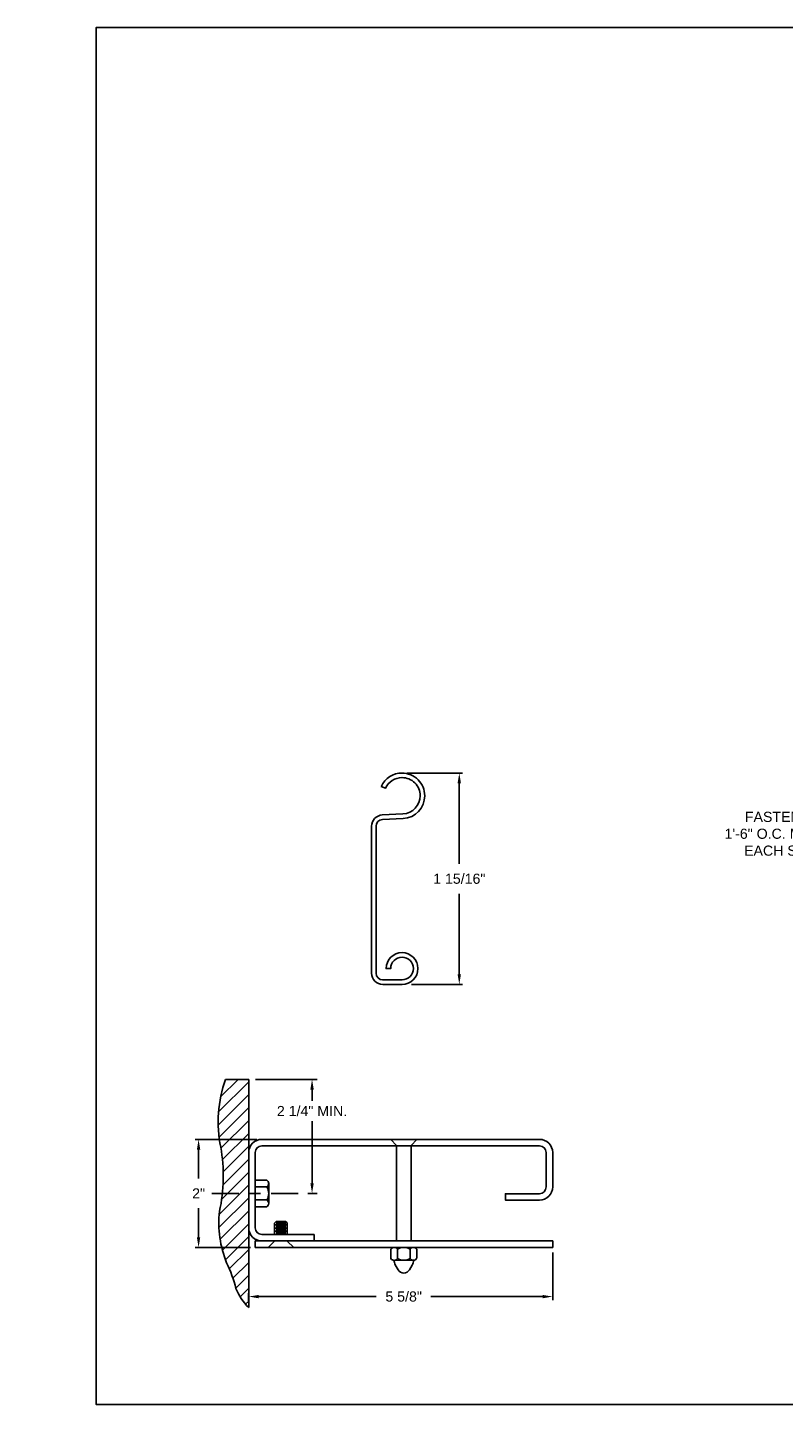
# Model space of a CAD drawing. Header units: inches. Extents: x 169.6 to 233, y 214.8 to 266.5.
# Tile 16 of 18: x 193.6 to 200.6, y 253.2 to 265.9. Entities that reach past the tile are written whole.
import ezdxf
from ezdxf import colors
from ezdxf.entities.mleader import LeaderData, LeaderLine
from ezdxf.math import Vec2, Vec3

# ---------------------------------------------------------------- set-up
doc = ezdxf.new("R2010")
doc.units = ezdxf.units.IN
doc.header["$LTSCALE"] = 0.25
doc.header["$MEASUREMENT"] = 0
doc.linetypes.add('CENTER', pattern=[2, 1.25, -0.25, 0.25, -0.25])
doc.linetypes.add('HIDDEN', pattern=[0.375, 0.25, -0.125])
for name, color, linetype in [('ANNOTATIONS', 1, 'Continuous'), ('DETAILS', 4, 'Continuous'), ('PUSH UP OPERATION LH', 7, 'Continuous')]:
    doc.layers.add(name, color=color, linetype=linetype)
doc.styles.add('ARIAL', font='arial.ttf', dxfattribs={"height": 0.09375})
doc.dimstyles.new('STANDARD$0', dxfattribs={"dimtxt": 0.09375, "dimasz": 0.09375, "dimexe": 0.03125, "dimexo": 0.046875, "dimgap": 0.09, "dimtad": 0, "dimtih": 1, "dimtoh": 1, "dimdec": 4, "dimzin": 0, "dimdsep": 46, "dimtxsty": 'ARIAL', "dimcen": 0.09, "dimadec": 0, "dimazin": 0, "dimtfac": 1, "dimtdec": 4, "dimtofl": 0, "dimtmove": 0, "dimatfit": 1, "dimfxl": 1, "dimtolj": 1, "dimtzin": 0, "dimarcsym": 0})

# ---------------------------------------------------------------- blocks, each defined once
blk = doc.blocks.new('*D16')
at = {"layer": 'ANNOTATIONS', "color": 0, "lineweight": -2, "transparency": 16777216}
for p, q in [((198.477, 254.602), (198.477, 254.163)), ((195.664, 254.141), (195.664, 254.226)), ((195.758, 254.195), (196.845, 254.195)), ((198.383, 254.195), (197.351, 254.195))]:
    blk.add_line(p, q, dxfattribs=at)
at = {"layer": 'ANNOTATIONS', "color": 0, "transparency": 16777216}
for points in [[(195.758, 254.21), (195.758, 254.179), (195.664, 254.195)], [(198.383, 254.21), (198.383, 254.179), (198.477, 254.195)]]:
    blk.add_solid(points, dxfattribs=at)
at = {"layer": 'defpoints', "color": 0, "transparency": 16777216}
for p in [(198.477, 254.649), (198.477, 254.195), (195.664, 254.095)]:
    blk.add_point(p, dxfattribs=at)
at = {"layer": 'ANNOTATIONS', "color": 0, "transparency": 16777216, "insert": (197.098, 254.195), "char_height": 0.0938, "attachment_point": 5, "style": 'ARIAL'}
blk.add_mtext('\\A1;5 5/8"', dxfattribs=at)
blk = doc.blocks.new('*D17')
at = {"layer": 'ANNOTATIONS', "color": 0, "lineweight": -2, "transparency": 16777216}
for p, q in [((195.74, 255.649), (195.169, 255.649)), ((195.201, 255.555), (195.201, 255.286)), ((195.201, 254.743), (195.201, 255.012)), ((195.68, 254.649), (195.169, 254.649))]:
    blk.add_line(p, q, dxfattribs=at)
at = {"layer": 'ANNOTATIONS', "color": 0, "transparency": 16777216}
for points in [[(195.185, 255.555), (195.216, 255.555), (195.201, 255.649)], [(195.185, 254.743), (195.216, 254.743), (195.201, 254.649)]]:
    blk.add_solid(points, dxfattribs=at)
at = {"layer": 'defpoints', "color": 0, "transparency": 16777216}
for p in [(195.201, 255.649), (195.787, 255.649), (195.727, 254.649)]:
    blk.add_point(p, dxfattribs=at)
at = {"layer": 'ANNOTATIONS', "color": 0, "transparency": 16777216, "insert": (195.201, 255.149), "char_height": 0.0938, "attachment_point": 5, "style": 'ARIAL'}
blk.add_mtext('\\A1;2"', dxfattribs=at)
blk = doc.blocks.new('*D76')
at = {"layer": 'ANNOTATIONS', "color": 0, "lineweight": -2, "transparency": 16777216}
for p, q in [((197.13, 259.037), (197.644, 259.037)), ((197.613, 258.943), (197.613, 258.198)), ((197.613, 257.176), (197.613, 257.921)), ((197.172, 257.082), (197.644, 257.082))]:
    blk.add_line(p, q, dxfattribs=at)
at = {"layer": 'ANNOTATIONS', "color": 0, "transparency": 16777216}
for points in [[(197.597, 258.943), (197.628, 258.943), (197.613, 259.037)], [(197.597, 257.176), (197.628, 257.176), (197.613, 257.082)]]:
    blk.add_solid(points, dxfattribs=at)
at = {"layer": 'defpoints', "color": 0, "transparency": 16777216}
for p in [(197.083, 259.037), (197.125, 257.082), (197.613, 257.082)]:
    blk.add_point(p, dxfattribs=at)
at = {"layer": 'ANNOTATIONS', "color": 0, "transparency": 16777216, "insert": (197.613, 258.059), "char_height": 0.09375, "attachment_point": 5, "style": 'ARIAL'}
blk.add_mtext('\\A1;1 15/16"', dxfattribs=at)

msp = doc.modelspace()

# ---------------------------------------------------------------- hatches: boundary and pattern name
at = {"layer": 'DETAILS', "linetype": 'Continuous'}
h = msp.add_hatch(dxfattribs=at)
h.set_pattern_fill('ANSI31', color=256, scale=0.675, angle=270, style=0)
h.set_pattern_definition([(225, (213.31467, 248.05802), (-0.05966213, 0.05966213), [])])
h.paths.add_polyline_path([(195.4598, 254.50548, -0.05425301), (195.54626, 254.26996, 0.10706088), (195.66435, 254.09458), (195.66435, 256.20378), (195.44938, 256.20378, 0.13560133), (195.40516, 255.57597, -0.10042856), (195.39398, 254.98348, 0.12093146)])
at = {"layer": 'PUSH UP OPERATION LH'}
h = msp.add_hatch(dxfattribs=at)
h.set_pattern_fill('ANSI31', color=256, style=0)
h.set_pattern_definition([(45, (21.99535, 1.40923), (-0.08838835, 0.08838835), [])])
h.paths.add_polyline_path([(176.96026, 257.29603), (176.27276, 257.29603), (176.27276, 257.05883), (176.20865, 257.05883), (176.35072, 257.01193), (176.27276, 257.01193), (176.27276, 256.78041), (176.96026, 256.78041)])
h.paths.add_polyline_path([(182.58526, 257.01193), (182.50729, 257.01193), (182.64936, 257.05883), (182.58526, 257.05883), (182.58526, 257.29603), (181.89776, 257.29603), (181.89776, 256.78041), (182.58526, 256.78041)])
h.paths.add_polyline_path([(193.23756, 257.2216), (193.93506, 257.2216), (193.93506, 257.4148), (193.23756, 257.4148)], flags=9)
h.paths.add_polyline_path([(202.25173, 264.23509), (202.38596, 264.23509), (202.38596, 264.37571), (202.25173, 264.37571)], flags=9)
h.paths.add_polyline_path([(204.64016, 260.86946), (204.77478, 260.86946), (204.77478, 261.01009), (204.64016, 261.01009)], flags=9)
h.paths.add_polyline_path([(198.12421, 260.86946), (198.25882, 260.86946), (198.25882, 261.01009), (198.12421, 261.01009)], flags=9)
h.paths.add_polyline_path([(202.25173, 259.68936), (202.38596, 259.68936), (202.38596, 259.82999), (202.25173, 259.82999)], flags=9)
h.paths.add_polyline_path([(201.1058, 256.76499), (201.98971, 256.76499), (201.98971, 256.95818), (201.1058, 256.95818)], flags=9)
h.paths.add_polyline_path([(201.1599, 259.20281), (201.94187, 259.20281), (201.94187, 259.396), (201.1599, 259.396)], flags=9)
h.paths.add_polyline_path([(207.44079, 259.21878), (208.32451, 259.21878), (208.32451, 259.41197), (207.44079, 259.41197)], flags=9)

# ---------------------------------------------------------------- linework, layer by layer
at = {"layer": 'ANNOTATIONS', "linetype": 'Continuous'}
for p, q in [((195.72685, 256.20378), (196.29735, 256.20378)), ((196.25048, 255.24293), (196.25048, 255.81669)), ((196.21015, 255.14918), (196.29735, 255.14918))]:
    msp.add_line(p, q, dxfattribs=at)
at = {"layer": 'ANNOTATIONS'}
msp.add_line((196.25048, 256.11003), (196.25048, 256.00419), dxfattribs=at)
at = {"layer": 'ANNOTATIONS', "linetype": 'CENTER', "ltscale": 0.8}
msp.add_line((195.3229, 255.14918), (196.14765, 255.14918), dxfattribs=at)
at = {"layer": 'ANNOTATIONS'}
msp.add_solid([(196.23485, 256.11003), (196.2661, 256.11003), (196.25048, 256.20378)], dxfattribs=at)
at = {"layer": 'ANNOTATIONS', "linetype": 'Continuous'}
msp.add_solid([(196.23485, 255.24293), (196.2661, 255.24293), (196.25048, 255.14918)], dxfattribs=at)
at = {"layer": 'defpoints'}
msp.add_lwpolyline([(213.72204, 253.19707), (194.25216, 253.19707), (194.25216, 265.93218), (213.72204, 265.93218)], close=True, dxfattribs=at)
at = {"layer": 'DETAILS'}
for p, q in [((197.08238, 259.03682), (197.08314, 259.03682)), ((197.08238, 258.99482), (197.08314, 258.99482)), ((195.66435, 254.09458), (195.66435, 256.20378)), ((197.03281, 254.70918), (197.03281, 255.59215)), ((197.16645, 254.70918), (197.16645, 255.59215)), ((195.91742, 254.88799), (195.90257, 254.87314)), ((195.90257, 254.76918), (195.90257, 254.87314)), ((196.02139, 254.85829), (195.90257, 254.85829)), ((196.00653, 254.88799), (195.91742, 254.88799)), ((196.00653, 254.87314), (195.91742, 254.87314)), ((196.00653, 254.84344), (195.91742, 254.84344)), ((196.00653, 254.88799), (196.02139, 254.87314)), ((196.02139, 254.76918), (196.02139, 254.87314)), ((196.02139, 254.82859), (195.90257, 254.82859)), ((196.02139, 254.79888), (195.90257, 254.79888)), ((196.00653, 254.81374), (195.91742, 254.81374)), ((196.00653, 254.78403), (195.91742, 254.78403)), ((196.27139, 254.76918), (196.27139, 254.70918))]:
    msp.add_line(p, q, dxfattribs=at)
at = {"layer": 'DETAILS', "linetype": 'Continuous'}
for p, q in [((195.66435, 256.20378), (195.44938, 256.20378)), ((195.72435, 255.27236), (195.83243, 255.27236)), ((195.85001, 255.24115), (195.85001, 255.05721)), ((195.83228, 255.20986), (195.72435, 255.20986)), ((195.83228, 255.08851), (195.72435, 255.08851)), ((195.72435, 255.02601), (195.83243, 255.02601)), ((196.98082, 254.6341), (196.98082, 254.54645)), ((197.04023, 254.54659), (197.04023, 254.63276)), ((197.15904, 254.54852), (197.15904, 254.63357)), ((197.21845, 254.63216), (197.21845, 254.55057)), ((197.18942, 254.53041), (197.00638, 254.52993)), ((197.02076, 254.4892), (197.0485, 254.44103)), ((197.17705, 254.48655), (197.15073, 254.44097))]:
    msp.add_line(p, q, dxfattribs=at)
at = {"layer": 'DETAILS', "linetype": 'HIDDEN'}
for p, q in [((197.03281, 255.59215), (196.98082, 255.64918)), ((197.16645, 255.59215), (197.21845, 255.64918)), ((195.90257, 254.70621), (195.84317, 254.64918)), ((196.02139, 254.70621), (196.08079, 254.64918))]:
    msp.add_line(p, q, dxfattribs=at)
at = {"layer": 'DETAILS'}
msp.add_lwpolyline([(197.29316, 258.82682, -0.39895955), (197.09415, 258.61711), (196.9019, 258.60703, 0.39895955), (196.84314, 258.54512), (196.84314, 257.18601, 0.41421356), (196.90514, 257.12401), (197.08314, 257.12401, 2.41421356), (196.97814, 257.22901), (196.93614, 257.22901, -2.41421356), (197.08314, 257.08201), (196.90514, 257.08201, -0.41421356), (196.80114, 257.18601), (196.80114, 258.54512, -0.39895955), (196.8997, 258.64898), (197.09195, 258.65905, 0.39895955), (197.25116, 258.82682, 0.41491795), (197.08275, 258.99482, 0.29455643), (196.92997, 258.89678), (196.92965, 258.89609), (196.89143, 258.91351), (196.89175, 258.9142, -0.29428604), (197.08279, 259.03682, -0.41473176)], format="xyb", close=True, dxfattribs=at)
at = {"layer": 'DETAILS', "linetype": 'Continuous'}
msp.add_lwpolyline([(195.44938, 256.20378, 0.13560133), (195.40516, 255.57597, -0.10042856), (195.39398, 254.98348, 0.12093146), (195.4598, 254.50548, -0.05425301), (195.54626, 254.26996, 0.10706088), (195.66435, 254.09458, 12.42229362), (195.66435, 254.09458, 0.16205101)], format="xyb", dxfattribs=at)
at = {"layer": 'DETAILS'}
for points in [[(195.72435, 254.83418), (195.72435, 255.52668, -0.41421356), (195.78685, 255.58918), (198.35435, 255.58918, -0.41421356), (198.41685, 255.52668), (198.41685, 255.20918, -0.41421356), (198.35435, 255.14668), (198.03935, 255.14668), (198.03935, 255.08668), (198.35435, 255.08668, 0.41421356), (198.47685, 255.20918), (198.47685, 255.52668, 0.41421356), (198.35435, 255.64918), (195.78685, 255.64918, 0.41421356), (195.66435, 255.52668)], [(195.78685, 254.70918, -0.41421356), (195.66435, 254.83168)], [(195.72435, 254.83168, 0.41421356), (195.78685, 254.76918), (196.27139, 254.76918)]]:
    msp.add_lwpolyline(points, format="xyb", dxfattribs=at)
msp.add_lwpolyline([(195.72435, 254.70918), (198.47685, 254.70918), (198.47685, 254.64918), (195.72435, 254.64918)], close=True, dxfattribs=at)
at = {"layer": 'DETAILS', "linetype": 'Continuous'}
for centre, radius, start, end in [((195.81353, 255.24115), 0.03648, 300.936092, 58.793169), ((195.73732, 255.14918), 0.11269, 327.424664, 32.575336), ((195.81353, 255.05721), 0.03648, 301.206831, 59.063908), ((197.01007, 254.61328), 0.0359, 32.850833, 144.558993), ((197.09963, 254.53068), 0.11881, 60, 120), ((197.18828, 254.61393), 0.03525, 31.141954, 146.052996), ((197.01007, 254.56367), 0.03394, 210.490233, 332.691871), ((197.09963, 254.53068), 0.08911, 180.603848, 207.736938), ((197.09963, 254.64949), 0.11881, 240, 300), ((197.18828, 254.56302), 0.03264, 206.373308, 337.572004), ((197.09963, 254.53068), 0.08911, 330.31878, 359.815958), ((197.09963, 254.47127), 0.05941, 210.599928, 329.335393)]:
    msp.add_arc(centre, radius, start, end, dxfattribs=at)
at = {"layer": 'DETAILS', "linetype": 'ByBlock'}
msp.add_point((195.66435, 254.64918), dxfattribs=at)

# ---------------------------------------------------------------- texts
at = {"layer": 'ANNOTATIONS', "insert": (196.25048, 255.91044), "char_height": 0.09375, "attachment_point": 5, "style": 'ARIAL'}
msp.add_mtext('2 1/4" MIN.', dxfattribs=at)

# ---------------------------------------------------------------- dimensions: what is measured, and where the dimension line sits
at = {"layer": 'ANNOTATIONS'}
for base, p1, p2, text, picture, middle in [((197.61273, 257.08201), (197.08316, 259.03682), (197.12533, 257.08201), '1 15/16"', '*D76', (197.61273, 258.05942)), ((195.20073, 255.64918), (195.72685, 254.64918), (195.78685, 255.64918), '2"', '*D17', (195.20073, 255.14918))]:
    dim = msp.add_linear_dim(base=base, p1=p1, p2=p2, angle=90, text=text, dimstyle='STANDARD$0', dxfattribs=at)
    dim.commit()
    dim.dimension.update_dxf_attribs({"geometry": picture, "text_midpoint": middle, "dimtype": 160})
dim = msp.add_linear_dim(base=(198.47685, 254.19458), p1=(195.66435, 254.09458), p2=(198.47685, 254.64918), text='5 5/8"', dimstyle='STANDARD$0', dxfattribs=at)
dim.commit()
dim.dimension.update_dxf_attribs({"geometry": '*D16', "text_midpoint": (197.0979, 254.19458), "dimtype": 160})

# ---------------------------------------------------------------- leaders
ml = msp.add_multileader_mtext('Standard', dxfattribs=at)
ml.set_content('FASTENER 1\'-6" O.C. MAX EACH SIDE', color=256, style='ARIAL')
ml.set_leader_properties()
ml.build(insert=Vec2(0, 0))
ml.multileader.update_dxf_attribs({"dogleg_length": 0.36, "arrow_head_size": 0.09375})
ctx = ml.context
ctx.base_point, ctx.char_height, ctx.arrow_head_size, ctx.landing_gap_size, ctx.plane_origin = Vec3(199.99197, 258.63116), 0.09375, 0.09375, 0.09, Vec3(201.82851, 258.19793)
ctx.text_align_type = 2
notes = []
notes.append((ctx, [(0, (1, 1, 0), (201.14143, 258.63116), (-1, 0), 0.09796, [(0, [(201.55967, 259.09561)], 0, [])])]))
ctx.mtext.insert, ctx.mtext.width, ctx.mtext.alignment, ctx.mtext.flow_direction = Vec3(200.95348, 258.67883), 0.9445531, 3, 5
for ctx, leaders in notes:
    for number, flags, end, landing, length, lines in leaders:
        leader = LeaderData()
        leader.index, (leader.has_last_leader_line, leader.has_dogleg_vector, leader.attachment_direction) = number, flags
        leader.last_leader_point, leader.dogleg_vector, leader.dogleg_length = Vec3(end), Vec3(landing), length
        for number, points, colour, breaks in lines:
            line = LeaderLine()
            line.index, line.vertices, line.color, line.breaks = number, Vec3.list(points), colors.encode_raw_color(colour), breaks
            leader.lines.append(line)
        ctx.leaders.append(leader)

doc.saveas('drawing.dxf')
